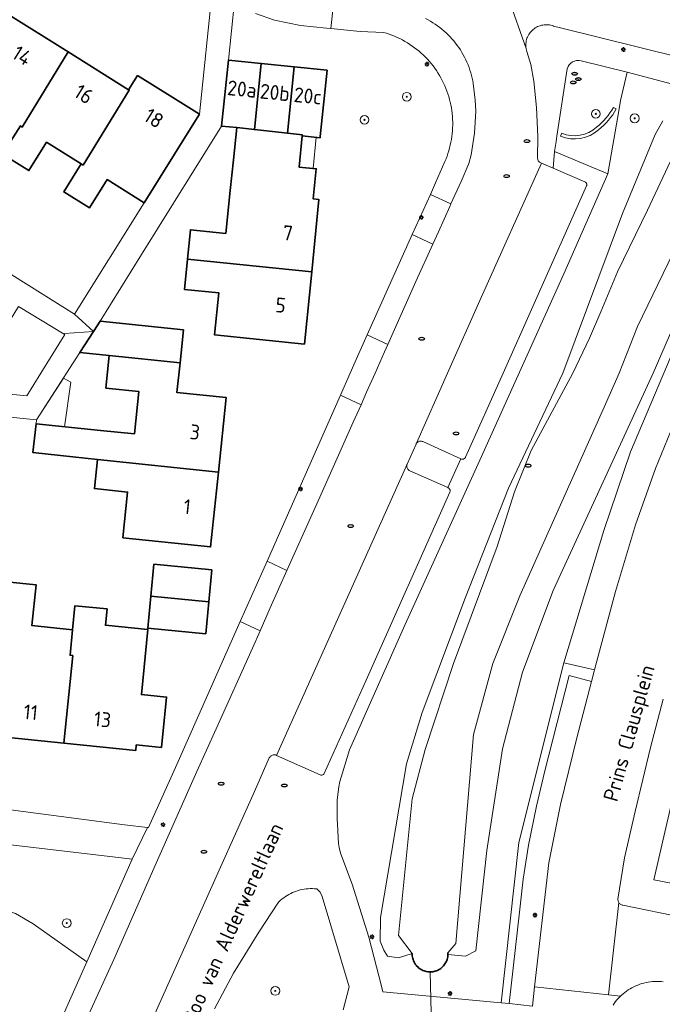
# Model space of a CAD drawing. Header units: metres. Extents: x 152610 to 160096, y 456114 to 462495.
# Tile 76 of 256: x 156382 to 156441, y 458943 to 459032. Entities that reach past the tile are written whole.
import ezdxf
from ezdxf.enums import TextEntityAlignment as Align

# ---------------------------------------------------------------- set-up
doc = ezdxf.new("R2010")
doc.units = ezdxf.units.M
doc.header["$LTSCALE"] = 0.5
doc.layers.get('0').update_dxf_attribs({"linetype": 'CONTINUOUS'})
for name, color, linetype, lineweight in [('B-PV-GK-KADEMUUR-G', 251, 'CONTINUOUS', 35), ('B-PV-GR-BEPLANTING_CULTUUR_BOSPLANTSOEN-GV', 251, 'CONTINUOUS', 18), ('B-PV-GR-BEPLANTING_CULTUUR_HEESTERS-GV', 251, 'CONTINUOUS', 18), ('B-PV-GR-BEPLANTING_CULTUUR_VASTE PLANTENVAK-GV', 251, 'CONTINUOUS', 18), ('B-PV-GR-BOOM-S', 251, 'CONTINUOUS', 25), ('B-PV-GR-HAAG-GV', 251, 'CONTINUOUS', 13), ('B-PV-IE-MEUBILAIR-S', 251, 'CONTINUOUS', 25), ('B-PV-KW-KUNSTWERK_DUIKER-G', 251, 'CONTINUOUS', 18), ('B-PV-OG-BEBOUWING-GV', 6, 'CONTINUOUS', 35), ('B-PV-OG-BEBOUWING-T18', 1, 'CONTINUOUS', 18), ('B-PV-OG-BEBOUWING_OVERBOUWING-GV', 251, 'CONTINUOUS', 18), ('B-PV-OG-TERREIN_BEGROEID-GV', 251, 'CONTINUOUS', 18), ('B-PV-OG-TERREIN_OEVER-GV', 251, 'CONTINUOUS', 18), ('B-PV-OG-TOPOGRAFIE-T18', 1, 'CONTINUOUS', 18), ('B-PV-OG-WATER_SLOOT-GV', 251, 'CONTINUOUS', 18), ('B-PV-VH-ONVERHARD-GV', 251, 'CONTINUOUS', 18), ('B-PV-VH-ONVERHARD_ZAND-GV', 251, 'CONTINUOUS', 18), ('B-PV-VH-OPENVERHARDING_BETONSTRAATSTEEN-GV', 251, 'CONTINUOUS', 18), ('B-PV-VH-OPENVERHARDING_TEGEL-GV', 251, 'CONTINUOUS', 18)]:
    doc.layers.add(name, color=color, linetype=linetype, lineweight=lineweight)
doc.styles.add('NLCS-ISO', font='NLCS-ISO.ttf')
doc.styles.add('NLCS-ISO-M750-T18', font='NLCS-ISO.ttf', dxfattribs={"height": 1.35})

# ---------------------------------------------------------------- blocks, each defined once
blk = doc.blocks.new('SIE-MEUBILAIR_PAAL_LICHTMAST-SO')
for points in [[(-0.62, 0), (-1, 0)], [(-0.71, 0.71), (-0.44, 0.44)], [(0, 1), (0, 0.62)], [(0.44, 0.44), (0.71, 0.71)], [(1, 0), (0.62, 0)], [(-0.71, -0.71), (-0.44, -0.44)], [(0, -0.62), (0, -1)], [(0.44, -0.44), (0.71, -0.71)]]:
    blk.add_lwpolyline(points)
blk.add_circle((0, 0), 0.5)
blk = doc.blocks.new('SIE-MEUBILAIR_PUT_RIOOLPUT-SO')
blk.add_ellipse((0, 0), major_axis=(1.25, 0), ratio=0.54)
blk = doc.blocks.new('SIE-MEUBILAIR_PUT_BRANDKRAAN-SO')
blk.add_ellipse((0, 0), major_axis=(1.25, 0), ratio=0.54)
at = {"style": 'NLCS-ISO'}
blk.add_text('bk', height=0.75, dxfattribs=at).set_placement((0.03, 0), align=Align.MIDDLE_CENTER)
blk = doc.blocks.new('SGR-BOOM_GBKN-SO')
at = {"linetype": 'ByBlock', "lineweight": 18}
h = blk.add_hatch(color=0, dxfattribs=at)
h.dxf.hatch_style = 1
edge = h.paths.add_edge_path()
edge.add_arc((0, 0), 0.25, 0, 360)
at = {"color": 0, "linetype": 'ByBlock', "lineweight": 18}
for radius in [2, 0.25]:
    blk.add_circle((0, 0), radius, dxfattribs=at)
at = {"color": 0, "linetype": 'ByBlock', "lineweight": 18, "style": 'NLCS-ISO'}
blk.add_attdef('SOORT', (2.5, 0), '', height=1.5, dxfattribs=at)

msp = doc.modelspace()

# ---------------------------------------------------------------- linework, layer by layer
at = {"layer": 'B-PV-GK-KADEMUUR-G', "flags": 128}
msp.add_lwpolyline([(156417.808, 458947.253), (156417.808, 458947.139), (156417.815, 458947.025), (156417.831, 458946.913), (156417.854, 458946.801), (156417.885, 458946.691), (156417.924, 458946.584), (156417.97, 458946.48), (156418.023, 458946.38), (156418.084, 458946.283), (156418.151, 458946.191), (156418.224, 458946.103), (156418.303, 458946.022), (156418.388, 458945.945), (156418.478, 458945.875), (156418.572, 458945.812), (156418.671, 458945.755), (156418.773, 458945.705), (156418.879, 458945.663), (156418.988, 458945.628), (156419.098, 458945.601), (156419.21, 458945.582), (156419.324, 458945.57), (156419.438, 458945.567), (156419.551, 458945.571), (156419.665, 458945.584), (156419.777, 458945.604), (156419.887, 458945.633), (156419.995, 458945.669), (156420.101, 458945.712), (156420.203, 458945.763), (156420.301, 458945.821), (156420.395, 458945.885), (156420.484, 458945.956), (156420.568, 458946.033), (156420.646, 458946.116), (156420.718, 458946.204), (156420.784, 458946.297), (156420.844, 458946.394), (156420.896, 458946.495), (156420.941, 458946.6), (156420.979, 458946.707), (156421.009, 458946.817), (156421.031, 458946.929), (156421.045, 458947.042), (156421.052, 458947.156), (156421.05, 458947.269), (156421.048, 458947.305)], dxfattribs=at)
at = {"layer": 'B-PV-GR-BEPLANTING_CULTUUR_BOSPLANTSOEN-GV', "flags": 128}
msp.add_lwpolyline([(156390.581, 458956.041), (156371.228, 458958.302), (156369.771, 458943.36), (156370.66, 458943.296), (156371.318, 458943.337), (156371.764, 458943.585), (156371.937, 458944.181), (156371.811, 458946.985), (156371.983, 458947.543), (156373.419, 458949.024), (156375.523, 458950.291), (156377.608, 458951.177), (156378.927, 458951.475), (156380.026, 458951.445), (156381.737, 458950.871), (156383.355, 458949.955), (156388.209, 458946.495), (156392.335, 458955.814)], close=True, dxfattribs=at)
msp.add_lwpolyline([(156384.615, 458938.376), (156388.209, 458946.495), (156383.355, 458949.955), (156381.737, 458950.871), (156380.026, 458951.445), (156378.927, 458951.475), (156377.608, 458951.177), (156375.523, 458950.291), (156373.419, 458949.024), (156371.983, 458947.543), (156371.811, 458946.985), (156371.937, 458944.181), (156371.764, 458943.585), (156371.318, 458943.337), (156370.66, 458943.296), (156369.771, 458943.36), (156368.669, 458931.112)], dxfattribs=at)
at = {"layer": 'B-PV-GR-BEPLANTING_CULTUUR_HEESTERS-GV', "flags": 128}
msp.add_lwpolyline([(156386.167, 459003.548), (156382.018, 459006.061), (156378.281, 459000), (156377.332, 458998.461), (156382.773, 458997.936), (156384.044, 459000), (156386.212, 459003.521)], close=True, dxfattribs=at)
at = {"layer": 'B-PV-GR-BEPLANTING_CULTUUR_VASTE PLANTENVAK-GV', "flags": 128}
for points in [[(156430.734, 459020.147), (156435.602, 459018.121), (156436.586, 459023.835), (156436.752, 459024.798), (156437.353, 459027.352), (156433.158, 459028.405)], [(156431.9, 459027.676), (156430.967, 459021.561), (156430.892, 459021.074), (156430.734, 459020.147)], [(156436.1, 459024.164), (156436.362, 459024.018)], [(156431.293, 459021.534), (156431.406, 459021.812)]]:
    msp.add_lwpolyline(points, dxfattribs=at)
at = {"layer": 'B-PV-GR-BEPLANTING_CULTUUR_VASTE PLANTENVAK-GV'}
for points in [[(156433.158, 459028.405, 0.396949), (156431.9, 459027.676)], [(156434.557, 459022.358, 0.100593), (156436.1, 459024.164)], [(156436.362, 459024.018, -0.100183), (156434.749, 459022.128)], [(156434.749, 459022.128, -0.285889), (156431.293, 459021.534)], [(156431.406, 459021.812, 0.286912), (156434.557, 459022.358)]]:
    msp.add_lwpolyline(points, format="xyb", dxfattribs=at)
at = {"layer": 'B-PV-GR-HAAG-GV'}
for points in [[(156436.1, 459024.164, -0.100593), (156434.557, 459022.358)], [(156434.749, 459022.128, 0.100183), (156436.362, 459024.018)], [(156431.293, 459021.534, 0.285889), (156434.749, 459022.128)], [(156434.557, 459022.358, -0.286912), (156431.406, 459021.812)]]:
    msp.add_lwpolyline(points, format="xyb", dxfattribs=at)
at = {"layer": 'B-PV-GR-HAAG-GV', "flags": 128}
for points in [[(156436.362, 459024.018), (156436.1, 459024.164)], [(156431.406, 459021.812), (156431.293, 459021.534)], [(156442.263, 458964.7), (156439.762, 458953.948), (156445.286, 458952.868)]]:
    msp.add_lwpolyline(points, dxfattribs=at)
msp.add_lwpolyline([(156434.382, 458973.044), (156431.599, 458973.67), (156427.505, 458957.344), (156425.895, 458942.758), (156426.627, 458942.69), (156427.546, 458951.003), (156427.894, 458954.007), (156428.38, 458957.084), (156429.118, 458960.623), (156429.826, 458963.728), (156430.606, 458966.816), (156432.074, 458972.505), (156434.104, 458971.98), (156434.349, 458972.922)], close=True, dxfattribs=at)
at = {"layer": 'B-PV-KW-KUNSTWERK_DUIKER-G', "flags": 128}
msp.add_lwpolyline([(156419.774, 458931.93), (156419.433, 458945.567)], dxfattribs=at)
at = {"layer": 'B-PV-OG-BEBOUWING-GV', "flags": 128}
for points in [[(156386.519, 459029.208), (156380.804, 459032.78), (156378.699, 459029.411), (156376.189, 459030.98), (156372.443, 459024.987), (156380.567, 459019.91), (156382.176, 459022.485), (156382.346, 459022.379)], [(156392.023, 459025.769), (156386.519, 459029.208), (156382.346, 459022.379), (156382.176, 459022.485), (156380.567, 459019.91), (156382.949, 459018.421), (156384.558, 459020.996), (156387.709, 459019.026), (156387.874, 459018.923), (156392.082, 459025.732)], [(156404.084, 459028.16), (156401.098, 459028.47), (156400.476, 459022.466), (156401.858, 459022.323), (156403.459, 459022.15)], [(156407.077, 459027.85), (156404.084, 459028.16), (156403.459, 459022.15), (156406.451, 459021.824)], [(156410.07, 459027.54), (156407.077, 459027.85), (156406.451, 459021.824), (156407.544, 459021.705), (156407.819, 459021.677), (156407.808, 459021.573), (156409.434, 459021.409), (156409.444, 459021.508)], [(156397.645, 459022.255), (156398.45, 459023.545), (156396.288, 459024.895), (156392.828, 459027.058), (156392.023, 459025.769), (156392.082, 459025.732), (156387.874, 459018.923), (156387.709, 459019.026), (156386.117, 459016.479), (156388.449, 459015.022), (156390.06, 459017.6), (156393.423, 459015.499)], [(156403.459, 459022.15), (156401.858, 459022.323), (156401.554, 459019.386), (156401.242, 459016.605), (156400.847, 459012.706), (156397.642, 459013.031), (156397.371, 459010.36), (156408.667, 459009.216), (156409.305, 459015.79), (156408.805, 459015.838), (156409.082, 459018.58), (156407.52, 459018.738), (156407.808, 459021.573), (156407.819, 459021.677), (156407.544, 459021.705), (156406.451, 459021.824)], [(156408.667, 459009.216), (156397.371, 459010.36), (156397.093, 459007.617), (156400.226, 459007.3), (156399.839, 459003.476), (156408.002, 459002.649)], [(156397.006, 459003.941), (156389.428, 459004.73), (156388.814, 459003.774), (156387.599, 459001.883), (156390.261, 459001.606), (156396.693, 459000.936)], [(156396.693, 459000.936), (156390.261, 459001.606), (156389.953, 458998.649), (156392.949, 458998.337), (156392.546, 458994.472), (156389.467, 458994.793), (156383.609, 458995.401), (156383.311, 458992.801), (156385.829, 458992.509), (156389.193, 458992.155), (156400.187, 458990.998), (156400.893, 458997.774), (156396.413, 458998.24)], [(156400.187, 458990.998), (156389.193, 458992.155), (156388.917, 458989.504), (156391.929, 458989.19), (156391.496, 458985.036), (156399.48, 458984.204)], [(156399.581, 458982.127), (156394.328, 458982.627), (156394.05, 458979.717), (156399.304, 458979.217)], [(156386.924, 458976.673), (156383.229, 458977.047), (156383.602, 458980.76), (156380.908, 458981.032), (156380.59, 458977.877), (156380.301, 458975.008), (156380.41, 458974.997), (156379.606, 458967.023), (156386.135, 458966.365), (156386.938, 458974.334), (156386.691, 458974.359)], [(156399.304, 458979.217), (156394.05, 458979.717), (156393.773, 458976.809), (156399.027, 458976.308)], [(156390.062, 458978.567), (156387.145, 458978.862), (156386.924, 458976.673), (156386.691, 458974.359), (156386.938, 458974.334), (156386.135, 458966.365), (156392.669, 458965.706), (156392.719, 458966.203), (156395.007, 458965.972), (156395.469, 458970.549), (156393.181, 458970.78), (156393.777, 458976.694), (156389.913, 458977.084)]]:
    msp.add_lwpolyline(points, close=True, dxfattribs=at)
at = {"layer": 'B-PV-OG-BEBOUWING_OVERBOUWING-GV', "flags": 128}
for points in [[(156409.07, 459021.446), (156407.808, 459021.573), (156407.52, 459018.738), (156408.793, 459018.609)], [(156386.771, 458999.173), (156386.085, 458999.533), (156383.654, 458995.757), (156383.609, 458995.401), (156386.197, 458995.132)]]:
    msp.add_lwpolyline(points, close=True, dxfattribs=at)
at = {"layer": 'B-PV-OG-TERREIN_BEGROEID-GV', "flags": 128}
for points in [[(156442.515, 459025.991), (156437.353, 459027.352), (156436.752, 459024.798), (156436.586, 459023.835), (156435.602, 459018.121), (156431.582, 459009.029), (156423.96, 458992.089), (156417.137, 458977.077), (156412.103, 458965.754), (156411.473, 458963.671), (156411.237, 458962.884), (156411.124, 458962.409), (156410.973, 458961.226), (156410.973, 458960.346), (156410.973, 458959.48), (156411.027, 458958.457), (156411.059, 458957.754), (156411.108, 458957.253), (156411.157, 458956.881), (156411.284, 458956.359), (156412.35, 458953.535), (156413.869, 458948.736), (156415.002, 458944.259), (156415.127, 458943.763), (156425.895, 458942.758), (156427.505, 458957.344), (156431.599, 458973.67), (156435.226, 458985.707), (156437.66, 458992.839), (156444.609, 459009.296)], [(156443.955, 459009.79), (156439.718, 459000), (156430.613, 458980.251), (156427.836, 458972.824), (156426.012, 458965.842), (156424.6, 458956.614), (156423.596, 458947.488), (156422.644, 458947.01), (156421.052, 458947.155), (156421.045, 458947.042), (156421.031, 458946.929), (156421.009, 458946.817), (156420.979, 458946.707), (156420.941, 458946.6), (156420.896, 458946.495), (156420.844, 458946.394), (156420.784, 458946.297), (156420.718, 458946.204), (156420.646, 458946.116), (156420.568, 458946.033), (156420.484, 458945.956), (156420.395, 458945.885), (156420.301, 458945.821), (156420.203, 458945.763), (156420.1, 458945.712), (156419.995, 458945.669), (156419.887, 458945.633), (156419.777, 458945.604), (156419.665, 458945.584), (156419.552, 458945.571), (156419.438, 458945.567), (156419.324, 458945.57), (156419.21, 458945.582), (156419.098, 458945.601), (156418.988, 458945.628), (156418.879, 458945.663), (156418.773, 458945.705), (156418.671, 458945.755), (156418.572, 458945.812), (156418.477, 458945.875), (156418.388, 458945.945), (156418.303, 458946.021), (156418.224, 458946.103), (156418.151, 458946.191), (156418.084, 458946.283), (156418.023, 458946.38), (156417.97, 458946.48), (156417.924, 458946.584), (156417.885, 458946.692), (156417.854, 458946.801), (156417.831, 458946.913), (156417.815, 458947.025), (156417.808, 458947.139), (156417.808, 458947.253), (156416.551, 458946.862), (156415.563, 458946.996), (156415.222, 458947.54), (156414.88, 458948.356), (156414.91, 458950.501), (156417.299, 458964.497), (156418.72, 458969.164), (156422.615, 458979.554), (156426.544, 458989.536), (156431.491, 459000), (156436.912, 459014.509), (156439.898, 459021.703), (156440.601, 459022.941)], [(156411.53, 458942.119), (156412.082, 458944.202), (156409.616, 458952.424), (156409.426, 458952.805), (156409.135, 458953.112), (156409.092, 458953.117), (156408.908, 458953.132), (156408.724, 458953.14), (156408.539, 458953.139), (156408.355, 458953.131), (156408.171, 458953.114), (156407.988, 458953.089), (156407.806, 458953.057), (156407.626, 458953.017), (156407.448, 458952.969), (156407.272, 458952.913), (156407.098, 458952.85), (156406.928, 458952.779), (156406.76, 458952.701), (156406.597, 458952.616), (156406.437, 458952.524), (156406.281, 458952.425), (156406.13, 458952.319), (156405.983, 458952.207), (156405.841, 458952.089), (156405.705, 458951.964), (156405.574, 458951.834), (156403.85, 458949.193), (156401.545, 458945.464), (156399.822, 458942.228)]]:
    msp.add_lwpolyline(points, dxfattribs=at)
at = {"layer": 'B-PV-OG-TERREIN_OEVER-GV', "flags": 128}
for points in [[(156440.601, 459022.941), (156439.898, 459021.703), (156436.912, 459014.509), (156431.491, 459000), (156426.544, 458989.536), (156422.615, 458979.554), (156418.72, 458969.164), (156417.299, 458964.497), (156414.91, 458950.501), (156414.88, 458948.356), (156415.222, 458947.54), (156415.563, 458946.996), (156416.551, 458946.862), (156417.808, 458947.253), (156416.558, 458948.865), (156417.797, 458961.294), (156418.996, 458965.789), (156421.564, 458973.62), (156425.52, 458984.229), (156427.102, 458989.208), (156428.608, 458992.983), (156432.394, 459000), (156433.931, 459003.183), (156434.943, 459005.571), (156436.483, 459009.213), (156439.198, 459014.831), (156441.297, 459019.27)], [(156443.401, 459014.81), (156438.29, 459004.258), (156436.624, 459000), (156435.376, 458997.178), (156427.589, 458979.765), (156425.12, 458973.611), (156423.368, 458967.147), (156421.758, 458948.148), (156421.048, 458947.305), (156421.05, 458947.269), (156421.052, 458947.155), (156422.644, 458947.01), (156423.596, 458947.488), (156424.6, 458956.614), (156426.012, 458965.842), (156427.836, 458972.824), (156430.613, 458980.251), (156439.718, 459000), (156443.955, 459009.79)]]:
    msp.add_lwpolyline(points, dxfattribs=at)
at = {"layer": 'B-PV-OG-WATER_SLOOT-GV', "flags": 128}
msp.add_lwpolyline([(156441.297, 459019.27), (156439.198, 459014.831), (156436.483, 459009.213), (156434.943, 459005.571), (156433.931, 459003.183), (156432.394, 459000), (156428.608, 458992.983), (156427.102, 458989.208), (156425.52, 458984.229), (156421.564, 458973.62), (156418.996, 458965.789), (156417.797, 458961.294), (156416.558, 458948.865), (156417.808, 458947.253), (156417.808, 458947.139), (156417.815, 458947.025), (156417.831, 458946.913), (156417.854, 458946.801), (156417.885, 458946.692), (156417.924, 458946.584), (156417.97, 458946.48), (156418.023, 458946.38), (156418.084, 458946.283), (156418.151, 458946.191), (156418.224, 458946.103), (156418.303, 458946.021), (156418.388, 458945.945), (156418.477, 458945.875), (156418.572, 458945.812), (156418.671, 458945.755), (156418.773, 458945.705), (156418.879, 458945.663), (156418.988, 458945.628), (156419.098, 458945.601), (156419.21, 458945.582), (156419.324, 458945.57), (156419.438, 458945.567), (156419.552, 458945.571), (156419.665, 458945.584), (156419.777, 458945.604), (156419.887, 458945.633), (156419.995, 458945.669), (156420.1, 458945.712), (156420.203, 458945.763), (156420.301, 458945.821), (156420.395, 458945.885), (156420.484, 458945.956), (156420.568, 458946.033), (156420.646, 458946.116), (156420.718, 458946.204), (156420.784, 458946.297), (156420.844, 458946.394), (156420.896, 458946.495), (156420.941, 458946.6), (156420.979, 458946.707), (156421.009, 458946.817), (156421.031, 458946.929), (156421.045, 458947.042), (156421.052, 458947.155), (156421.05, 458947.269), (156421.048, 458947.305), (156421.758, 458948.148), (156423.368, 458967.147), (156425.12, 458973.611), (156427.589, 458979.765), (156435.376, 458997.178), (156436.624, 459000), (156438.29, 459004.258), (156443.401, 459014.81)], dxfattribs=at)
at = {"layer": 'B-PV-VH-ONVERHARD-GV'}
for points in [[(156436.1, 459024.164, -0.100593), (156434.557, 459022.358)], [(156434.749, 459022.128, 0.100183), (156436.362, 459024.018)], [(156431.293, 459021.534, 0.285889), (156434.749, 459022.128)], [(156434.557, 459022.358, -0.286912), (156431.406, 459021.812)]]:
    msp.add_lwpolyline(points, format="xyb", dxfattribs=at)
at = {"layer": 'B-PV-VH-ONVERHARD-GV', "flags": 128}
for points in [[(156436.362, 459024.018), (156436.1, 459024.164)], [(156431.406, 459021.812), (156431.293, 459021.534)]]:
    msp.add_lwpolyline(points, dxfattribs=at)
at = {"layer": 'B-PV-VH-ONVERHARD_ZAND-GV', "flags": 128}
msp.add_lwpolyline([(156434.382, 458973.044), (156431.599, 458973.67), (156427.505, 458957.344), (156425.895, 458942.758), (156426.627, 458942.69), (156427.546, 458951.003), (156427.894, 458954.007), (156428.38, 458957.084), (156429.118, 458960.623), (156429.826, 458963.728), (156430.606, 458966.816), (156432.074, 458972.505), (156434.104, 458971.98), (156434.349, 458972.922)], close=True, dxfattribs=at)
msp.add_lwpolyline([(156442.263, 458964.7), (156439.762, 458953.948), (156445.286, 458952.868)], dxfattribs=at)
at = {"layer": 'B-PV-VH-OPENVERHARDING_BETONSTRAATSTEEN-GV', "flags": 128}
for points in [[(156392.192, 458936.81), (156395.475, 458944.119), (156400.243, 458954.806), (156403.454, 458961.959), (156404.813, 458965.04), (156404.848, 458965.094), (156404.89, 458965.143), (156404.937, 458965.187), (156404.99, 458965.224), (156405.046, 458965.255), (156405.106, 458965.278), (156405.168, 458965.294), (156405.232, 458965.302), (156405.297, 458965.302), (156405.361, 458965.294), (156405.423, 458965.278), (156405.436, 458965.274), (156405.473, 458965.257), (156410.748, 458977.015), (156417.335, 458991.726), (156418.15, 458993.55), (156418.187, 458993.646), (156421.016, 459000), (156423.95, 459006.592), (156429.558, 459019.102), (156429.493, 459019.13), (156429.44, 459019.15), (156429.391, 459019.177), (156429.345, 459019.21), (156429.305, 459019.25), (156429.271, 459019.295), (156429.244, 459019.345), (156429.223, 459019.397), (156429.211, 459019.452), (156429.206, 459019.508), (156429.208, 459019.55), (156429.213, 459021.53), (156429.11, 459024.141), (156428.855, 459026.533), (156428.584, 459028.047), (156428.216, 459029.243), (156428.183, 459029.361), (156428.157, 459029.48), (156428.152, 459029.519), (156426.549, 459034.097)], [(156426.549, 459034.097), (156428.152, 459029.519), (156428.14, 459029.601), (156428.13, 459029.723), (156428.129, 459029.846), (156428.135, 459029.968), (156428.15, 459030.089), (156428.172, 459030.209), (156428.202, 459030.328), (156428.24, 459030.444), (156428.286, 459030.558), (156428.338, 459030.668), (156428.398, 459030.775), (156428.465, 459030.878), (156428.538, 459030.975), (156428.617, 459031.069), (156428.703, 459031.156), (156428.793, 459031.238), (156428.889, 459031.314), (156428.99, 459031.383), (156429.095, 459031.446), (156429.204, 459031.501), (156429.317, 459031.549), (156429.432, 459031.59), (156429.55, 459031.624), (156429.669, 459031.649), (156429.79, 459031.667), (156429.912, 459031.676), (156430.035, 459031.678), (156430.157, 459031.672), (156430.278, 459031.657), (156430.398, 459031.635), (156430.517, 459031.605), (156430.633, 459031.567), (156430.664, 459031.556), (156431.299, 459031.398), (156453.035, 459026)], [(156403.558, 459032.685), (156405.278, 459032.105), (156407.657, 459031.595), (156410.022, 459031.369), (156410.416, 459031.331), (156410.606, 459033.276)], [(156410.606, 459033.276), (156410.416, 459031.331), (156413.07, 459031.072), (156415.179, 459030.98), (156415.204, 459030.973), (156415.455, 459030.898), (156415.705, 459030.815), (156415.951, 459030.725), (156416.195, 459030.627), (156416.436, 459030.522), (156416.673, 459030.41), (156416.907, 459030.29), (156417.137, 459030.164), (156417.363, 459030.03), (156417.585, 459029.89), (156417.803, 459029.742), (156418.016, 459029.589), (156418.224, 459029.429), (156418.428, 459029.262), (156418.626, 459029.09), (156418.819, 459028.911), (156419.006, 459028.727), (156419.187, 459028.537), (156419.363, 459028.342), (156419.533, 459028.142), (156419.696, 459027.936), (156419.853, 459027.726), (156420.004, 459027.51), (156420.148, 459027.291), (156420.285, 459027.067), (156420.416, 459026.839), (156420.539, 459026.607), (156420.655, 459026.371), (156420.765, 459026.132), (156420.866, 459025.89), (156420.961, 459025.645), (156421.047, 459025.397), (156421.127, 459025.147), (156421.198, 459024.894), (156421.262, 459024.639), (156421.318, 459024.383), (156421.366, 459024.124), (156421.407, 459023.865), (156421.439, 459023.604), (156421.463, 459023.343), (156421.48, 459023.08), (156421.488, 459022.818), (156421.489, 459022.555), (156421.481, 459022.293), (156421.466, 459022.03), (156421.442, 459021.769), (156421.411, 459021.508), (156421.372, 459021.248), (156421.324, 459020.99), (156421.269, 459020.733), (156421.206, 459020.478), (156421.135, 459020.225), (156421.057, 459019.974), (156420.971, 459019.726), (156420.878, 459019.481), (156420.777, 459019.238), (156419.917, 459017.293), (156419.452, 459016.257), (156421.326, 459015.385), (156422.253, 459017.417), (156422.94, 459019.046), (156423.153, 459019.839), (156423.463, 459021.82), (156423.589, 459023.811), (156423.517, 459024.811), (156423.416, 459025.848), (156423.39, 459026.07), (156423.354, 459026.321), (156423.31, 459026.571), (156423.257, 459026.819), (156423.197, 459027.066), (156423.129, 459027.31), (156423.054, 459027.552), (156422.971, 459027.792), (156422.88, 459028.029), (156422.782, 459028.263), (156422.677, 459028.494), (156422.564, 459028.722), (156422.444, 459028.945), (156422.318, 459029.165), (156422.184, 459029.381), (156422.044, 459029.593), (156421.897, 459029.799), (156421.744, 459030.002), (156421.584, 459030.199), (156421.418, 459030.391), (156421.247, 459030.578), (156421.069, 459030.759), (156420.886, 459030.935), (156420.697, 459031.104), (156420.503, 459031.268), (156420.304, 459031.426), (156420.101, 459031.577), (156419.892, 459031.722), (156419.679, 459031.86), (156419.462, 459031.991), (156419.241, 459032.115), (156419.016, 459032.233)], [(156419.016, 459032.233), (156419.241, 459032.115), (156419.462, 459031.991), (156419.679, 459031.86), (156419.892, 459031.722), (156420.101, 459031.577), (156420.304, 459031.426), (156420.503, 459031.268), (156420.697, 459031.104), (156420.886, 459030.935), (156421.069, 459030.759), (156421.247, 459030.578), (156421.418, 459030.391), (156421.584, 459030.199), (156421.744, 459030.002), (156421.897, 459029.799), (156422.044, 459029.593), (156422.184, 459029.381), (156422.318, 459029.165), (156422.444, 459028.945), (156422.564, 459028.722), (156422.677, 459028.494), (156422.782, 459028.263), (156422.88, 459028.029), (156422.971, 459027.792), (156423.054, 459027.552), (156423.129, 459027.31), (156423.197, 459027.066), (156423.257, 459026.819), (156423.31, 459026.571), (156423.354, 459026.321), (156423.39, 459026.07), (156423.416, 459025.848), (156423.517, 459024.811), (156423.589, 459023.811), (156423.463, 459021.82), (156423.153, 459019.839), (156422.94, 459019.046), (156422.253, 459017.417), (156421.326, 459015.385), (156421.218, 459015.148), (156420.189, 459012.858), (156419.682, 459011.738), (156418.137, 459008.33), (156415.594, 459002.611), (156415.295, 459001.94), (156414.428, 459000), (156413.659, 458998.279), (156413.149, 458997.131), (156412.437, 458995.531), (156409.408, 458988.731), (156406.512, 458982.321), (156406.401, 458982.072), (156404.892, 458978.672), (156403.968, 458976.586), (156403.271, 458975.013), (156399.972, 458967.676), (156398.228, 458963.789), (156394.516, 458955.452), (156390.671, 458946.695), (156386.496, 458937.559)], [(156453.035, 459026), (156431.299, 459031.398), (156430.664, 459031.556), (156430.633, 459031.567), (156430.517, 459031.605), (156430.398, 459031.635), (156430.278, 459031.657), (156430.157, 459031.672), (156430.035, 459031.678), (156429.912, 459031.676), (156429.79, 459031.667), (156429.669, 459031.649), (156429.55, 459031.624), (156429.432, 459031.59), (156429.317, 459031.549), (156429.204, 459031.501), (156429.095, 459031.446), (156428.99, 459031.383), (156428.889, 459031.314), (156428.793, 459031.238), (156428.703, 459031.156), (156428.617, 459031.069), (156428.538, 459030.975), (156428.465, 459030.878), (156428.398, 459030.775), (156428.338, 459030.668), (156428.286, 459030.558), (156428.24, 459030.444), (156428.202, 459030.328), (156428.172, 459030.209), (156428.15, 459030.089), (156428.135, 459029.968), (156428.129, 459029.846), (156428.13, 459029.723), (156428.14, 459029.601), (156428.152, 459029.519), (156428.157, 459029.48), (156428.183, 459029.361), (156428.216, 459029.243), (156428.584, 459028.047), (156428.855, 459026.533), (156429.11, 459024.141), (156429.213, 459021.53), (156429.208, 459019.55), (156429.206, 459019.508), (156429.211, 459019.452), (156429.223, 459019.397), (156429.244, 459019.345), (156429.271, 459019.295), (156429.305, 459019.25), (156429.345, 459019.21), (156429.391, 459019.177), (156429.44, 459019.15), (156429.493, 459019.13), (156429.558, 459019.102), (156430.61, 459018.647), (156430.734, 459020.147), (156430.892, 459021.074), (156430.967, 459021.561), (156431.9, 459027.676)], [(156433.158, 459028.405), (156437.353, 459027.352)], [(156437.353, 459027.352), (156442.515, 459025.991)], [(156428.726, 458942.45), (156426.627, 458942.69), (156425.895, 458942.758), (156415.127, 458943.763), (156415.002, 458944.259), (156413.869, 458948.736), (156412.35, 458953.535), (156411.284, 458956.359), (156411.157, 458956.881), (156411.108, 458957.253), (156411.059, 458957.754), (156411.027, 458958.457), (156410.973, 458959.48), (156410.973, 458960.346), (156410.973, 458961.226), (156411.124, 458962.409), (156411.237, 458962.884), (156411.473, 458963.671), (156412.103, 458965.754), (156417.137, 458977.077), (156423.96, 458992.089), (156431.582, 459009.029), (156435.602, 459018.121), (156430.734, 459020.147), (156430.61, 459018.647), (156433.493, 459017.399), (156433.504, 459017.394), (156433.547, 459017.371), (156433.585, 459017.341), (156433.618, 459017.305), (156433.645, 459017.264), (156433.665, 459017.22), (156433.677, 459017.172), (156433.681, 459017.124), (156433.677, 459017.075), (156433.665, 459017.028), (156428.762, 459006.052), (156426.06, 459000), (156422.651, 458992.367), (156422.641, 458992.342), (156422.617, 458992.3), (156422.586, 458992.263), (156422.55, 458992.231), (156422.509, 458992.205), (156422.464, 458992.187), (156422.417, 458992.176), (156422.369, 458992.173), (156422.321, 458992.178), (156422.274, 458992.191), (156422.23, 458992.211), (156422.219, 458992.216), (156421.032, 458989.598), (156421.071, 458989.581), (156421.102, 458989.567), (156421.142, 458989.54), (156421.178, 458989.508), (156421.208, 458989.469), (156421.231, 458989.427), (156421.247, 458989.381), (156421.255, 458989.333), (156421.255, 458989.285), (156421.247, 458989.237), (156421.232, 458989.191), (156413.603, 458972.082), (156409.797, 458963.593), (156409.766, 458963.554), (156409.729, 458963.521), (156409.687, 458963.494), (156409.641, 458963.474), (156409.593, 458963.462), (156409.543, 458963.457), (156409.494, 458963.461), (156409.445, 458963.472), (156405.473, 458965.257), (156405.436, 458965.274), (156405.423, 458965.278), (156405.361, 458965.294), (156405.297, 458965.302), (156405.232, 458965.302), (156405.168, 458965.294), (156405.106, 458965.278), (156405.046, 458965.255), (156404.99, 458965.224), (156404.937, 458965.187), (156404.89, 458965.143), (156404.848, 458965.094), (156404.813, 458965.04), (156403.454, 458961.959), (156400.243, 458954.806), (156395.475, 458944.119), (156392.192, 458936.81)], [(156444.609, 459009.296), (156437.66, 458992.839), (156435.226, 458985.707), (156431.599, 458973.67), (156434.382, 458973.044), (156436.301, 458980.142), (156438.108, 458986.204), (156439.916, 458991.337), (156443.456, 459000)], [(156443.456, 459000), (156439.916, 458991.337), (156438.108, 458986.204), (156436.301, 458980.142), (156434.382, 458973.044), (156434.349, 458972.922), (156434.104, 458971.98), (156432.771, 458966.848), (156431.28, 458960.797), (156430.216, 458955.471), (156428.927, 458944.207), (156435.636, 458943.496), (156436.589, 458951.879), (156436.558, 458951.936), (156436.534, 458951.997), (156436.518, 458952.061), (156436.51, 458952.126), (156436.509, 458952.191), (156437.101, 458955.953), (156438.067, 458960.16), (156439.482, 458965.956), (156440.609, 458970.36)], [(156386.496, 458937.559), (156390.671, 458946.695), (156394.516, 458955.452), (156398.228, 458963.789), (156399.972, 458967.676), (156403.271, 458975.013), (156403.968, 458976.586), (156402.174, 458977.421), (156396.402, 458964.439), (156393.825, 458958.712), (156393.731, 458958.709), (156392.335, 458955.814), (156388.209, 458946.495), (156384.615, 458938.376)], [(156440.609, 458970.36), (156439.482, 458965.956), (156438.067, 458960.16), (156437.101, 458955.953), (156436.509, 458952.191), (156436.51, 458952.126), (156436.518, 458952.061), (156436.534, 458951.997), (156436.558, 458951.936), (156436.589, 458951.879), (156436.627, 458951.826), (156436.671, 458951.777), (156436.721, 458951.735), (156436.775, 458951.698), (156436.834, 458951.669), (156436.896, 458951.647), (156436.943, 458951.636), (156442.564, 458950.493)], [(156445.286, 458952.868), (156439.762, 458953.948), (156442.263, 458964.7)], [(156399.822, 458942.228), (156401.545, 458945.464), (156403.85, 458949.193), (156405.574, 458951.834), (156405.705, 458951.964), (156405.841, 458952.089), (156405.983, 458952.207), (156406.13, 458952.319), (156406.281, 458952.425), (156406.437, 458952.524), (156406.597, 458952.616), (156406.76, 458952.701), (156406.928, 458952.779), (156407.098, 458952.85), (156407.272, 458952.913), (156407.448, 458952.969), (156407.626, 458953.017), (156407.806, 458953.057), (156407.988, 458953.089), (156408.171, 458953.114), (156408.355, 458953.131), (156408.539, 458953.139), (156408.724, 458953.14), (156408.908, 458953.132), (156409.092, 458953.117), (156409.135, 458953.112), (156409.426, 458952.805), (156409.616, 458952.424), (156412.082, 458944.202), (156411.53, 458942.119)], [(156442.564, 458950.493), (156436.943, 458951.636), (156436.896, 458951.647), (156436.834, 458951.669), (156436.775, 458951.698), (156436.721, 458951.735), (156436.671, 458951.777), (156436.627, 458951.826), (156436.589, 458951.879), (156435.636, 458943.496), (156436.755, 458943.377), (156436.826, 458943.445), (156436.973, 458943.574), (156437.126, 458943.698), (156437.284, 458943.815), (156437.446, 458943.926), (156437.613, 458944.03), (156437.784, 458944.127), (156437.958, 458944.217), (156438.136, 458944.3), (156438.318, 458944.375), (156438.502, 458944.444), (156438.689, 458944.504), (156438.878, 458944.557), (156439.069, 458944.602), (156439.262, 458944.64), (156439.456, 458944.669), (156439.651, 458944.691), (156439.847, 458944.704), (156440.044, 458944.71), (156440.24, 458944.707), (156440.436, 458944.697), (156440.632, 458944.679)], [(156436.062, 458942.551), (156436.174, 458942.712), (156436.292, 458942.869), (156436.416, 458943.021), (156436.547, 458943.168), (156436.684, 458943.309), (156436.755, 458943.377), (156435.636, 458943.496), (156428.927, 458944.207), (156428.726, 458942.45)], [(156440.632, 458944.679), (156440.436, 458944.697), (156440.24, 458944.707), (156440.044, 458944.71), (156439.847, 458944.704), (156439.651, 458944.691), (156439.456, 458944.669), (156439.262, 458944.64), (156439.069, 458944.602), (156438.878, 458944.557), (156438.689, 458944.504), (156438.502, 458944.444), (156438.318, 458944.375), (156438.136, 458944.3), (156437.958, 458944.217), (156437.784, 458944.127), (156437.613, 458944.03), (156437.446, 458943.926), (156437.284, 458943.815), (156437.126, 458943.698), (156436.973, 458943.574), (156436.826, 458943.445), (156436.755, 458943.377), (156436.684, 458943.309), (156436.547, 458943.168), (156436.416, 458943.021), (156436.292, 458942.869), (156436.174, 458942.712), (156436.062, 458942.551)]]:
    msp.add_lwpolyline(points, dxfattribs=at)
at = {"layer": 'B-PV-VH-OPENVERHARDING_BETONSTRAATSTEEN-GV'}
msp.add_lwpolyline([(156431.9, 459027.676, -0.396949), (156433.158, 459028.405)], format="xyb", dxfattribs=at)
at = {"layer": 'B-PV-VH-OPENVERHARDING_BETONSTRAATSTEEN-GV', "flags": 128}
for points in [[(156430.61, 459018.647), (156429.558, 459019.102), (156423.95, 459006.592), (156421.016, 459000), (156418.187, 458993.646), (156418.15, 458993.55), (156418.179, 458993.604), (156418.214, 458993.653), (156418.255, 458993.698), (156418.302, 458993.736), (156418.354, 458993.768), (156418.409, 458993.793), (156418.468, 458993.811), (156418.527, 458993.821), (156418.588, 458993.822), (156418.649, 458993.816), (156418.708, 458993.802), (156418.759, 458993.783), (156422.219, 458992.216), (156422.23, 458992.211), (156422.274, 458992.191), (156422.321, 458992.178), (156422.369, 458992.173), (156422.417, 458992.176), (156422.464, 458992.187), (156422.509, 458992.205), (156422.55, 458992.231), (156422.586, 458992.263), (156422.617, 458992.3), (156422.641, 458992.342), (156422.651, 458992.367), (156426.06, 459000), (156428.762, 459006.052), (156433.665, 459017.028), (156433.677, 459017.075), (156433.681, 459017.124), (156433.677, 459017.172), (156433.665, 459017.22), (156433.645, 459017.264), (156433.618, 459017.305), (156433.585, 459017.341), (156433.547, 459017.371), (156433.504, 459017.394), (156433.493, 459017.399)], [(156419.682, 459011.738), (156417.812, 459012.609), (156413.713, 459003.486), (156415.594, 459002.611), (156418.137, 459008.33)], [(156413.149, 458997.131), (156411.276, 458998.003), (156404.61, 458982.906), (156406.401, 458982.072), (156406.512, 458982.321), (156409.408, 458988.731), (156412.437, 458995.531)], [(156417.324, 458991.691), (156417.335, 458991.726), (156410.748, 458977.015), (156405.473, 458965.257), (156409.445, 458963.472), (156409.494, 458963.461), (156409.543, 458963.457), (156409.593, 458963.462), (156409.641, 458963.474), (156409.687, 458963.494), (156409.729, 458963.521), (156409.766, 458963.554), (156409.797, 458963.593), (156413.603, 458972.082), (156421.232, 458989.191), (156421.247, 458989.237), (156421.255, 458989.285), (156421.255, 458989.333), (156421.247, 458989.381), (156421.231, 458989.427), (156421.208, 458989.469), (156421.178, 458989.508), (156421.142, 458989.54), (156421.102, 458989.567), (156421.071, 458989.581), (156421.032, 458989.598), (156417.593, 458991.127), (156417.538, 458991.155), (156417.487, 458991.191), (156417.442, 458991.232), (156417.402, 458991.28), (156417.368, 458991.331), (156417.341, 458991.387), (156417.322, 458991.446), (156417.311, 458991.507), (156417.307, 458991.569), (156417.312, 458991.63)], [(156347.847, 458974.78), (156345.633, 458976.095), (156345.527, 458974.985), (156345.354, 458973.16), (156350.793, 458969.93), (156352.921, 458968.666), (156354.425, 458967.773), (156356.02, 458966.826), (156357.728, 458965.812), (156358.243, 458965.506), (156359.336, 458964.856), (156360.741, 458964.022), (156361.55, 458963.542), (156368.226, 458959.577), (156370.163, 458958.427), (156371.228, 458958.302), (156390.581, 458956.041), (156392.335, 458955.814), (156393.731, 458958.709), (156391.642, 458958.944), (156378.958, 458960.594), (156370.254, 458961.472)], [(156426.627, 458942.69), (156428.726, 458942.45), (156428.927, 458944.207), (156430.216, 458955.471), (156431.28, 458960.797), (156432.771, 458966.848), (156434.104, 458971.98), (156432.074, 458972.505), (156430.606, 458966.816), (156429.826, 458963.728), (156429.118, 458960.623), (156428.38, 458957.084), (156427.894, 458954.007), (156427.546, 458951.003)]]:
    msp.add_lwpolyline(points, close=True, dxfattribs=at)
at = {"layer": 'B-PV-VH-OPENVERHARDING_TEGEL-GV', "flags": 128}
for points in [[(156401.313, 459033.987), (156399.638, 459035.023), (156398.45, 459023.545), (156397.645, 459022.255), (156393.423, 459015.499), (156387.093, 459005.369), (156388.814, 459003.774), (156389.428, 459004.73), (156393.198, 459010.782), (156400.476, 459022.466), (156401.098, 459028.47), (156401.649, 459033.792)], [(156421.326, 459015.385), (156419.452, 459016.257), (156417.812, 459012.609), (156419.682, 459011.738), (156420.189, 459012.858), (156421.218, 459015.148)], [(156387.599, 459001.883), (156388.814, 459003.774), (156386.196, 459003.593), (156386.167, 459003.548), (156386.212, 459003.521), (156384.044, 459000), (156382.773, 458997.936), (156377.332, 458998.461), (156370.264, 458999.118), (156364.47, 458999.673), (156360.684, 459000), (156350.538, 459000.919), (156348.662, 459000), (156350.36, 458999.186), (156358.842, 458998.312), (156365.448, 458997.632), (156373.864, 458996.765), (156382.444, 458995.882), (156383.654, 458995.757), (156386.386, 459000)], [(156415.594, 459002.611), (156413.713, 459003.486), (156412.83, 459001.522), (156412.158, 459000), (156411.276, 458998.003), (156413.149, 458997.131), (156413.659, 458998.279), (156414.428, 459000), (156415.295, 459001.94)], [(156418.649, 458993.816), (156418.588, 458993.822), (156418.527, 458993.821), (156418.468, 458993.811), (156418.409, 458993.793), (156418.354, 458993.768), (156418.302, 458993.736), (156418.255, 458993.698), (156418.214, 458993.653), (156418.179, 458993.604), (156418.15, 458993.55), (156417.335, 458991.726), (156417.324, 458991.691), (156417.312, 458991.63), (156417.307, 458991.569), (156417.311, 458991.507), (156417.322, 458991.446), (156417.341, 458991.387), (156417.368, 458991.331), (156417.402, 458991.28), (156417.442, 458991.232), (156417.487, 458991.191), (156417.538, 458991.155), (156417.593, 458991.127), (156421.032, 458989.598), (156422.219, 458992.216), (156418.759, 458993.783), (156418.708, 458993.802)], [(156406.401, 458982.072), (156404.61, 458982.906), (156404.225, 458982.034), (156402.174, 458977.421), (156403.968, 458976.586), (156404.892, 458978.672)]]:
    msp.add_lwpolyline(points, close=True, dxfattribs=at)
msp.add_lwpolyline([(156382.018, 459006.061), (156386.167, 459003.548), (156386.196, 459003.593), (156388.814, 459003.774), (156387.093, 459005.369), (156381.398, 459008.928)], dxfattribs=at)

# ---------------------------------------------------------------- block references
at = {"layer": 'B-PV-GR-BOOM-S', "xscale": 0.2, "yscale": 0.2, "zscale": 0.2}
for p in [(156417.308, 459025.129), (156434.502, 459023.58), (156413.469, 459023.035), (156438.029, 459023.166), (156386.393, 458950.008), (156405.355, 458943.844)]:
    msp.add_blockref('SGR-BOOM_GBKN-SO', p, dxfattribs=at)
at = {"layer": 'B-PV-IE-MEUBILAIR-S', "xscale": 0.2, "yscale": 0.2, "zscale": 0.2}
for name, p in [('SIE-MEUBILAIR_PAAL_LICHTMAST-SO', (156437.006, 459029.423)), ('SIE-MEUBILAIR_PAAL_LICHTMAST-SO', (156419.145, 459028.089)), ('SIE-MEUBILAIR_PUT_BRANDKRAAN-SO', (156432.446, 459026.433)), ('SIE-MEUBILAIR_PUT_BRANDKRAAN-SO', (156432.57, 459027.222)), ('SIE-MEUBILAIR_PUT_BRANDKRAAN-SO', (156432.913, 459026.735)), ('SIE-MEUBILAIR_PUT_RIOOLPUT-SO', (156428.235, 459021.094)), ('SIE-MEUBILAIR_PUT_RIOOLPUT-SO', (156426.382, 459017.913)), ('SIE-MEUBILAIR_PAAL_LICHTMAST-SO', (156418.643, 459014.161)), ('SIE-MEUBILAIR_PUT_RIOOLPUT-SO', (156418.669, 459003.128)), ('SIE-MEUBILAIR_PUT_RIOOLPUT-SO', (156421.794, 458994.524)), ('SIE-MEUBILAIR_PUT_RIOOLPUT-SO', (156428.351, 458991.593)), ('SIE-MEUBILAIR_PAAL_LICHTMAST-SO', (156407.649, 458989.469)), ('SIE-MEUBILAIR_PUT_RIOOLPUT-SO', (156412.211, 458986.103)), ('SIE-MEUBILAIR_PUT_RIOOLPUT-SO', (156400.434, 458962.679)), ('SIE-MEUBILAIR_PUT_RIOOLPUT-SO', (156406.177, 458962.517)), ('SIE-MEUBILAIR_PAAL_LICHTMAST-SO', (156395.154, 458958.958)), ('SIE-MEUBILAIR_PUT_RIOOLPUT-SO', (156398.862, 458956.495)), ('SIE-MEUBILAIR_PAAL_LICHTMAST-SO', (156428.966, 458950.729)), ('SIE-MEUBILAIR_PAAL_LICHTMAST-SO', (156414.15, 458948.758)), ('SIE-MEUBILAIR_PAAL_LICHTMAST-SO', (156421.231, 458943.609))]:
    msp.add_blockref(name, p, dxfattribs=at)

# ---------------------------------------------------------------- texts
at = {"layer": 'B-PV-OG-BEBOUWING-T18', "style": 'NLCS-ISO-M750-T18'}
for s, rotation, p in [('14', 328, (156382.336, 459028.874)), ('20a', 354.1, (156402.333, 459025.828)), ('20b', 354.1, (156405.323, 459025.518)), ('16', 328, (156387.946, 459025.368)), ('20c', 354.1, (156408.316, 459025.208)), ('18', 328, (156394.314, 459023.181)), ('7', 354.4, (156406.498, 459012.744)), ('5', 354.2, (156405.847, 459006.184)), ('3', 354, (156398.053, 458994.645)), ('1', 354, (156397.347, 458987.86)), ('11', 354.3, (156383.121, 458969.181)), ('13', 354.2, (156389.653, 458968.523))]:
    msp.add_text(s, height=1.35, rotation=rotation, dxfattribs=at).set_placement(p, align=Align.MIDDLE)
at = {"layer": 'B-PV-OG-TOPOGRAFIE-T18', "style": 'NLCS-ISO-M750-T18'}
for s, rotation, p in [('Prins Clausplein', 74.4, (156437.704, 458967.226)), ('De Roo van Alderwereltlaan', 65.7, (156400.865, 458948.66))]:
    msp.add_text(s, height=1.35, rotation=rotation, dxfattribs=at).set_placement(p, align=Align.MIDDLE)

doc.saveas('drawing.dxf')
